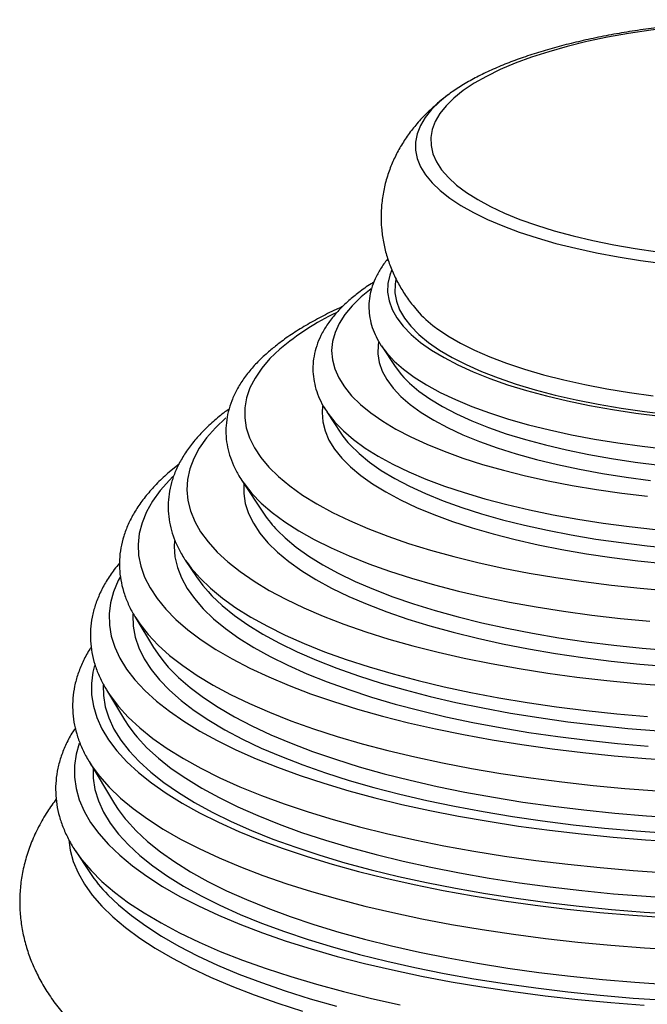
# Paper-space layout '_Dimétrica' of a CAD drawing. Header units: millimetres. Extents: x -165 to 165, y -17 to 463.
# Tile 2 of 4: x -165 to -31, y 149 to 361. Entities that reach past the tile are written whole.
import ezdxf

# ---------------------------------------------------------------- set-up
doc = ezdxf.new("R2010")
doc.units = ezdxf.units.MM

psp = doc.layouts.new('_Dimétrica')

# ---------------------------------------------------------------- linework, layer by layer
at = {"color": 7, "linetype": 'Continuous', "lineweight": 25}
for p, q in [((-87.65, 290.64), (-84.7, 286.17)), ((-87.65, 290.64), (-87.4, 290.27)), ((-99.36, 276.5), (-96.34, 271.93)), ((-131.02, 265.27), (-133.41, 263.29)), ((-117.57, 261.78), (-112.78, 254.53)), ((-117.57, 261.78), (-117.38, 261.49)), ((-129.67, 244.69), (-127.3, 241.11)), ((-129.67, 244.69), (-129.31, 244.16)), ((-140.48, 232.56), (-136.48, 225.93)), ((-140.48, 232.56), (-140.17, 232.06)), ((-146.58, 216.84), (-142.7, 210.41)), ((-146.58, 216.84), (-146.39, 216.54)), ((-150.31, 201.49), (-144.82, 192.39)), ((-150.31, 201.49), (-150.2, 201.31)), ((-153.22, 182.32), (-150.14, 177.65)), ((-153.22, 182.32), (-153.09, 182.11))]:
    psp.add_line(p, q, dxfattribs=at)
at = {"color": 8, "linetype": 'Continuous', "lineweight": 25, "flags": 128}
for points in [[(-6, 360.31), (-9.87, 360.18), (-15.01, 359.9), (-20.08, 359.5), (-25.06, 358.99), (-29.92, 358.37), (-34.65, 357.65), (-39.22, 356.81), (-43.61, 355.88), (-47.8, 354.85), (-51.77, 353.73), (-55.51, 352.52), (-58.99, 351.23), (-62.2, 349.87), (-65.14, 348.43), (-67.77, 346.94), (-70.09, 345.38), (-72.1, 343.78)], [(-73.46, 344.39), (-75.18, 343), (-76.89, 341.33), (-78.27, 339.61), (-79.3, 337.88), (-79.99, 336.12), (-80.33, 334.35), (-80.32, 332.58), (-79.95, 330.81), (-79.24, 329.06), (-78.18, 327.32), (-76.78, 325.61), (-75.04, 323.94), (-72.97, 322.31), (-70.59, 320.72), (-67.9, 319.2), (-64.9, 317.73), (-61.63, 316.34), (-58.09, 315.02), (-54.29, 313.78), (-50.25, 312.62), (-46, 311.56), (-41.54, 310.6), (-36.91, 309.73), (-32.11, 308.97), (-27.17, 308.32)], [(-72.1, 343.78), (-73.77, 342.14), (-75.11, 340.46), (-76.11, 338.76), (-76.75, 337.04), (-77.05, 335.3), (-77, 333.57), (-76.6, 331.84), (-75.84, 330.12), (-74.74, 328.42), (-73.3, 326.76), (-71.52, 325.12), (-69.42, 323.54), (-67, 322), (-64.28, 320.52), (-61.26, 319.11), (-57.96, 317.76), (-54.4, 316.5), (-50.59, 315.32), (-46.55, 314.22), (-42.3, 313.22), (-37.85, 312.32), (-33.23, 311.52), (-28.46, 310.82)], [(-85.48, 306.82), (-85.85, 305.81), (-86.26, 303.97), (-86.31, 302.13), (-86, 300.29), (-85.34, 298.45), (-84.33, 296.64), (-82.97, 294.85), (-81.28, 293.1), (-79.24, 291.38), (-76.89, 289.71), (-74.21, 288.1), (-71.23, 286.54), (-67.96, 285.05), (-64.41, 283.64), (-60.6, 282.3), (-56.53, 281.05), (-52.24, 279.89), (-47.73, 278.82), (-43.02, 277.85), (-38.14, 276.98), (-33.09, 276.22), (-27.92, 275.57)], [(-84.57, 304.83), (-84.73, 303.86), (-84.75, 302.03), (-84.43, 300.2), (-83.74, 298.38), (-82.71, 296.59), (-81.33, 294.82), (-79.61, 293.08), (-77.56, 291.38), (-75.18, 289.73), (-72.48, 288.14), (-69.48, 286.6), (-66.19, 285.14), (-62.62, 283.75), (-58.79, 282.43), (-54.71, 281.21), (-50.41, 280.07), (-45.89, 279.03), (-41.18, 278.09), (-36.29, 277.26), (-31.26, 276.53), (-26.09, 275.91)], [(-89.84, 302.83), (-91.97, 301.11), (-93.88, 299.25), (-95.46, 297.36), (-96.7, 295.45), (-97.59, 293.51), (-98.13, 291.56), (-98.32, 289.6), (-98.16, 287.64), (-97.64, 285.68), (-96.78, 283.74), (-95.57, 281.82), (-94.02, 279.93), (-92.13, 278.07), (-89.91, 276.26), (-87.37, 274.49), (-84.52, 272.78), (-81.37, 271.12), (-77.92, 269.53), (-74.19, 268.01), (-70.2, 266.57), (-65.96, 265.21), (-61.48, 263.94), (-56.78, 262.76), (-51.88, 261.68), (-46.79, 260.7), (-41.54, 259.81), (-36.13, 259.04), (-30.6, 258.37)], [(-76.07, 294.6), (-75.84, 294.43), (-73.43, 292.8), (-70.72, 291.23), (-67.7, 289.72), (-64.39, 288.27), (-60.81, 286.91), (-56.96, 285.62), (-52.87, 284.42), (-48.56, 283.32), (-44.04, 282.31), (-39.32, 281.4), (-34.44, 280.59), (-29.42, 279.9)], [(-109.41, 289.92), (-111.53, 287.89), (-113.3, 285.83), (-114.73, 283.73), (-115.81, 281.61), (-116.54, 279.48), (-116.91, 277.33), (-116.93, 275.18), (-116.6, 273.04), (-115.91, 270.9), (-114.87, 268.78), (-113.48, 266.68), (-111.74, 264.61), (-109.67, 262.58), (-107.26, 260.59), (-104.53, 258.64), (-101.48, 256.75), (-98.12, 254.91), (-94.46, 253.14), (-90.52, 251.44), (-86.3, 249.82), (-81.82, 248.27), (-77.09, 246.81), (-72.13, 245.44), (-66.95, 244.17), (-61.56, 242.98), (-55.99, 241.9), (-50.25, 240.93), (-44.35, 240.06), (-38.32, 239.3), (-32.18, 238.65), (-25.93, 238.12)], [(-88.25, 291.41), (-88.35, 290.82), (-88.42, 288.95), (-88.13, 287.08), (-87.49, 285.22), (-86.5, 283.38), (-85.15, 281.56), (-83.47, 279.78), (-81.45, 278.03), (-79.1, 276.33), (-76.43, 274.69), (-73.45, 273.1), (-70.18, 271.58), (-66.63, 270.14), (-62.81, 268.77), (-58.73, 267.48), (-54.42, 266.28), (-49.89, 265.18), (-45.16, 264.17), (-40.24, 263.27), (-35.17, 262.47), (-29.95, 261.78)], [(-87.4, 290.27), (-86.57, 289.18), (-84.91, 287.38), (-82.92, 285.62), (-80.6, 283.91), (-77.96, 282.25), (-75.02, 280.65), (-71.77, 279.11), (-68.25, 277.64), (-64.46, 276.25), (-60.41, 274.94), (-56.12, 273.72), (-51.61, 272.59), (-46.9, 271.56), (-42, 270.63), (-36.94, 269.8), (-31.73, 269.08), (-26.4, 268.48)], [(-82.83, 283.82), (-81.65, 282.64), (-79.61, 280.91), (-77.24, 279.24), (-74.55, 277.62), (-71.56, 276.05), (-68.28, 274.56), (-64.71, 273.14), (-60.88, 271.79), (-56.79, 270.54), (-52.48, 269.37), (-47.95, 268.3), (-43.22, 267.32), (-38.31, 266.45), (-33.25, 265.68), (-28.05, 265.03)], [(-100.25, 277.7), (-100.36, 276.33), (-100.22, 274.35), (-99.72, 272.37), (-98.88, 270.41), (-97.69, 268.47), (-96.15, 266.55), (-94.28, 264.67), (-92.07, 262.83), (-89.55, 261.03), (-86.7, 259.29), (-83.56, 257.61), (-80.12, 255.99), (-76.4, 254.44), (-72.41, 252.97), (-68.16, 251.58), (-63.68, 250.28), (-58.97, 249.07), (-54.06, 247.95), (-48.95, 246.93), (-43.68, 246.02), (-38.25, 245.21), (-32.69, 244.51), (-27.01, 243.92)], [(-121, 275.18), (-123.23, 273.05), (-125.12, 270.88), (-126.67, 268.69), (-127.87, 266.47), (-128.72, 264.23), (-129.21, 261.97), (-129.36, 259.72), (-129.14, 257.46), (-128.58, 255.21), (-127.66, 252.97), (-126.39, 250.76), (-124.78, 248.56), (-122.82, 246.4), (-120.53, 244.28), (-117.9, 242.2), (-114.95, 240.17), (-111.69, 238.19), (-108.12, 236.27), (-104.26, 234.42), (-100.11, 232.63), (-95.68, 230.92), (-91, 229.29), (-86.06, 227.75), (-80.89, 226.29), (-75.49, 224.92), (-69.89, 223.66), (-64.1, 222.49), (-58.13, 221.42), (-52, 220.46), (-45.73, 219.6), (-39.34, 218.86), (-32.84, 218.23), (-26.24, 217.72)], [(-99.33, 276.45), (-99.15, 276.19), (-97.65, 274.27), (-95.8, 272.37), (-93.63, 270.52), (-91.13, 268.71), (-88.32, 266.95), (-85.2, 265.26), (-81.79, 263.62), (-78.1, 262.06), (-74.14, 260.56), (-69.92, 259.15), (-65.47, 257.83), (-60.78, 256.59), (-55.89, 255.45), (-50.8, 254.41), (-45.54, 253.46), (-40.13, 252.62), (-34.57, 251.89), (-28.89, 251.27)], [(-94.83, 269.93), (-94.34, 269.38), (-92.44, 267.52), (-90.22, 265.7), (-87.67, 263.92), (-84.8, 262.2), (-81.64, 260.54), (-78.18, 258.95), (-74.44, 257.42), (-70.44, 255.98), (-66.18, 254.62), (-61.69, 253.34), (-56.97, 252.16), (-52.05, 251.07), (-46.95, 250.08), (-41.68, 249.2), (-36.26, 248.42), (-30.7, 247.75), (-25.04, 247.2)], [(-132.33, 262.61), (-133.09, 261.85), (-135.07, 259.6), (-136.71, 257.32), (-138, 255.02), (-138.95, 252.7), (-139.55, 250.37), (-139.79, 248.03), (-139.68, 245.69), (-139.22, 243.35), (-138.4, 241.02), (-137.24, 238.71), (-135.73, 236.43), (-133.88, 234.17), (-131.68, 231.94), (-129.16, 229.75), (-126.31, 227.61), (-123.14, 225.52), (-119.66, 223.49), (-115.88, 221.52), (-111.8, 219.61), (-107.44, 217.77), (-102.81, 216.01), (-97.92, 214.33), (-92.79, 212.73), (-87.42, 211.22), (-81.82, 209.8), (-76.03, 208.48), (-70.04, 207.25), (-63.87, 206.13), (-57.54, 205.12), (-51.06, 204.21), (-44.46, 203.4), (-37.75, 202.72), (-30.94, 202.14), (-24.05, 201.68)], [(-117.38, 261.49), (-117.09, 261.08), (-115.41, 258.98), (-113.38, 256.92), (-111.03, 254.89), (-108.34, 252.91), (-105.34, 250.98), (-102.03, 249.11), (-98.43, 247.3), (-94.53, 245.56), (-90.35, 243.89), (-85.91, 242.3), (-81.22, 240.79), (-76.29, 239.36), (-71.14, 238.03), (-65.78, 236.8), (-60.22, 235.66), (-54.49, 234.62), (-48.6, 233.69), (-42.56, 232.87), (-36.4, 232.16), (-30.14, 231.56)], [(-117.14, 261.12), (-117.16, 258.98), (-116.82, 256.83), (-116.13, 254.69), (-115.09, 252.57), (-113.7, 250.47), (-111.96, 248.39), (-109.88, 246.36), (-107.47, 244.36), (-104.73, 242.41), (-101.67, 240.51), (-98.31, 238.68), (-94.65, 236.9), (-90.69, 235.2), (-86.47, 233.57), (-81.98, 232.02), (-77.24, 230.56), (-72.27, 229.19), (-67.08, 227.91), (-61.68, 226.72), (-56.1, 225.64), (-50.34, 224.66), (-44.44, 223.79), (-38.4, 223.03), (-32.24, 222.38), (-25.98, 221.85)], [(-109.93, 251.02), (-108.28, 249.42), (-105.9, 247.45), (-103.2, 245.53), (-100.19, 243.66), (-96.88, 241.85), (-93.27, 240.1), (-89.37, 238.43), (-85.21, 236.82), (-80.78, 235.3), (-76.11, 233.85), (-71.22, 232.5), (-66.1, 231.24), (-60.78, 230.07), (-55.28, 229.01), (-49.61, 228.04), (-43.79, 227.18), (-37.84, 226.43), (-31.77, 225.8), (-25.6, 225.27)], [(-132, 248.9), (-132.06, 247.62), (-131.89, 245.36), (-131.37, 243.1), (-130.5, 240.85), (-129.29, 238.62), (-127.73, 236.41), (-125.84, 234.23), (-123.61, 232.09), (-121.05, 229.99), (-118.18, 227.94), (-114.99, 225.93), (-111.49, 223.99), (-107.7, 222.11), (-103.62, 220.29), (-99.27, 218.55), (-94.65, 216.89), (-89.79, 215.3), (-84.68, 213.81), (-79.35, 212.4), (-73.82, 211.08), (-68.08, 209.86), (-62.16, 208.75), (-56.08, 207.73), (-49.86, 206.82), (-43.49, 206.02), (-37.02, 205.33), (-30.44, 204.75)], [(-129.31, 244.16), (-128.43, 242.97), (-126.52, 240.79), (-124.28, 238.63), (-121.71, 236.52), (-118.82, 234.45), (-115.61, 232.44), (-112.09, 230.49), (-108.28, 228.6), (-104.18, 226.77), (-99.81, 225.02), (-95.17, 223.35), (-90.27, 221.75), (-85.14, 220.25), (-79.78, 218.83), (-74.22, 217.51), (-68.45, 216.28), (-62.5, 215.16), (-56.39, 214.14), (-50.13, 213.23), (-43.73, 212.42), (-37.22, 211.72), (-30.61, 211.14)], [(-143.65, 241.02), (-144.04, 240.27), (-145.04, 237.9), (-145.69, 235.53), (-146, 233.14), (-145.95, 230.75), (-145.55, 228.36), (-144.8, 225.99), (-143.7, 223.63), (-142.25, 221.29), (-140.46, 218.97), (-138.34, 216.69), (-135.88, 214.45), (-133.09, 212.25), (-129.98, 210.1), (-126.56, 208), (-122.83, 205.96), (-118.81, 203.98), (-114.5, 202.07), (-109.92, 200.23), (-105.07, 198.47), (-99.97, 196.8), (-94.62, 195.2), (-89.05, 193.7), (-83.27, 192.29), (-77.28, 190.98), (-71.11, 189.76), (-64.77, 188.65), (-58.27, 187.64), (-51.63, 186.74), (-44.86, 185.96), (-37.99, 185.28), (-31.03, 184.71), (-23.99, 184.26)], [(-124.81, 237.91), (-123.99, 237.04), (-121.74, 234.91), (-119.15, 232.83), (-116.25, 230.79), (-113.03, 228.81), (-109.51, 226.88), (-105.69, 225.02), (-101.59, 223.22), (-97.21, 221.5), (-92.57, 219.86), (-87.69, 218.3), (-82.56, 216.83), (-77.21, 215.44), (-71.66, 214.15), (-65.91, 212.96), (-59.99, 211.87), (-53.9, 210.89), (-47.66, 210.01), (-41.3, 209.24), (-34.83, 208.58), (-28.26, 208.03)], [(-140.94, 233.1), (-140.95, 232.85), (-140.86, 230.51), (-140.42, 228.17), (-139.63, 225.84), (-138.5, 223.53), (-137.02, 221.24), (-135.2, 218.98), (-133.04, 216.75), (-130.55, 214.56), (-127.74, 212.41), (-124.61, 210.31), (-121.17, 208.27), (-117.43, 206.29), (-113.4, 204.37), (-109.09, 202.52), (-104.5, 200.74), (-99.66, 199.04), (-94.56, 197.43), (-89.24, 195.9), (-83.69, 194.46), (-77.93, 193.12), (-71.98, 191.87), (-65.84, 190.73), (-59.55, 189.69), (-53.11, 188.75), (-46.53, 187.92), (-39.84, 187.2), (-33.05, 186.6), (-26.18, 186.11)], [(-140.17, 232.06), (-139.44, 230.98), (-137.64, 228.69), (-135.5, 226.44), (-133.03, 224.23), (-130.23, 222.06), (-127.12, 219.93), (-123.69, 217.87), (-119.96, 215.86), (-115.94, 213.91), (-111.64, 212.03), (-107.06, 210.23), (-102.22, 208.5), (-97.12, 206.86), (-91.8, 205.3), (-86.24, 203.83), (-80.48, 202.46), (-74.52, 201.18), (-68.37, 200), (-62.06, 198.93), (-55.6, 197.96), (-49, 197.09), (-42.28, 196.34), (-35.46, 195.7), (-28.55, 195.17)], [(-149.11, 222.06), (-149.47, 220.62), (-149.8, 218.19), (-149.77, 215.76), (-149.38, 213.33), (-148.64, 210.91), (-147.55, 208.5), (-146.11, 206.12), (-144.33, 203.76), (-142.2, 201.44), (-139.73, 199.15), (-136.93, 196.9), (-133.81, 194.7), (-130.37, 192.56), (-126.62, 190.47), (-122.57, 188.45), (-118.23, 186.49), (-113.6, 184.61), (-108.71, 182.8), (-103.57, 181.08), (-98.17, 179.44), (-92.54, 177.89), (-86.7, 176.44), (-80.65, 175.08), (-74.4, 173.82), (-67.98, 172.67), (-61.4, 171.62), (-54.67, 170.67), (-47.82, 169.84), (-40.85, 169.12), (-33.78, 168.51), (-26.63, 168.02)], [(-134.21, 222.75), (-133.32, 221.72), (-131.13, 219.5), (-128.62, 217.32), (-125.78, 215.19), (-122.62, 213.11), (-119.16, 211.08), (-115.39, 209.12), (-111.33, 207.22), (-106.99, 205.39), (-102.38, 203.64), (-97.51, 201.96), (-92.4, 200.37), (-87.05, 198.87), (-81.48, 197.45), (-75.71, 196.14), (-69.74, 194.92), (-63.6, 193.8), (-57.3, 192.79), (-50.85, 191.88), (-44.28, 191.08), (-37.59, 190.4), (-30.81, 189.82), (-23.95, 189.37)], [(-147.29, 217.82), (-147.23, 215.63), (-146.83, 213.23), (-146.07, 210.83), (-144.96, 208.45), (-143.5, 206.09), (-141.7, 203.75), (-139.55, 201.45), (-137.07, 199.19), (-134.26, 196.97), (-131.12, 194.8), (-127.67, 192.68), (-123.91, 190.62), (-119.85, 188.63), (-115.51, 186.7), (-110.88, 184.85), (-105.99, 183.07), (-100.85, 181.38), (-95.46, 179.77), (-89.84, 178.26), (-84, 176.84), (-77.96, 175.51), (-71.73, 174.29), (-65.33, 173.16), (-58.78, 172.15), (-52.08, 171.24), (-45.26, 170.44), (-38.32, 169.76), (-31.3, 169.19), (-24.2, 168.74)], [(-146.39, 216.54), (-145.81, 215.64), (-144.02, 213.29), (-141.9, 210.96), (-139.44, 208.68), (-136.64, 206.44), (-133.53, 204.24), (-130.09, 202.1), (-126.35, 200.02), (-122.31, 198), (-117.98, 196.05), (-113.37, 194.17), (-108.49, 192.37), (-103.35, 190.65), (-97.97, 189.02), (-92.35, 187.47), (-86.52, 186.02), (-80.48, 184.66), (-74.25, 183.41), (-67.84, 182.25), (-61.27, 181.21), (-54.56, 180.27), (-47.72, 179.44), (-40.76, 178.72), (-33.71, 178.11), (-26.58, 177.62)], [(-140.41, 207.18), (-140.02, 206.72), (-137.9, 204.44), (-135.44, 202.21), (-132.67, 200.01), (-129.57, 197.87), (-126.16, 195.77), (-122.44, 193.74), (-118.43, 191.77), (-114.14, 189.87), (-109.57, 188.03), (-104.74, 186.28), (-99.65, 184.61), (-94.32, 183.02), (-88.77, 181.52), (-83, 180.12), (-77.04, 178.81), (-70.88, 177.6), (-64.56, 176.49), (-58.08, 175.49), (-51.46, 174.59), (-44.72, 173.8), (-37.87, 173.13), (-30.93, 172.56), (-23.91, 172.11)], [(-152.39, 205.36), (-153.06, 203.05), (-153.42, 200.6), (-153.44, 198.15), (-153.09, 195.7), (-152.4, 193.25), (-151.36, 190.82), (-149.97, 188.42), (-148.23, 186.03), (-146.15, 183.68), (-143.74, 181.36), (-140.99, 179.08), (-137.93, 176.85), (-134.54, 174.67), (-130.85, 172.55), (-126.85, 170.49), (-122.56, 168.5), (-117.99, 166.58), (-113.15, 164.73), (-108.05, 162.96), (-102.7, 161.27), (-97.11, 159.68), (-91.3, 158.17), (-85.28, 156.76), (-79.07, 155.44), (-72.67, 154.23), (-66.11, 153.12), (-59.39, 152.12), (-52.54, 151.22), (-45.56, 150.44), (-38.48, 149.77), (-31.32, 149.21)], [(-150.2, 201.31), (-149.82, 200.7), (-148.08, 198.32), (-146.01, 195.97), (-143.6, 193.65), (-140.85, 191.38), (-137.79, 189.15), (-134.41, 186.97), (-130.71, 184.85), (-126.72, 182.8), (-122.44, 180.8), (-117.87, 178.88), (-113.04, 177.04), (-107.94, 175.27), (-102.6, 173.59), (-97.02, 171.99), (-91.21, 170.48), (-85.2, 169.07), (-78.99, 167.76), (-72.6, 166.55), (-66.04, 165.44), (-59.33, 164.44), (-52.48, 163.54), (-45.52, 162.76), (-38.44, 162.09), (-31.28, 161.53), (-24.05, 161.09)], [(-149.45, 200.06), (-149.41, 197.88), (-149.03, 195.46), (-148.29, 193.04), (-147.2, 190.64), (-145.76, 188.27), (-143.98, 185.91), (-141.86, 183.59), (-139.39, 181.31), (-136.6, 179.07), (-133.49, 176.87), (-130.05, 174.73), (-126.31, 172.65), (-122.27, 170.63), (-117.94, 168.68), (-113.33, 166.81), (-108.45, 165.01), (-103.32, 163.29), (-97.94, 161.65), (-92.32, 160.11), (-86.49, 158.66), (-80.45, 157.3), (-74.22, 156.04), (-67.82, 154.89), (-61.25, 153.84), (-54.54, 152.9), (-47.7, 152.07), (-40.75, 151.35), (-33.7, 150.75), (-26.57, 150.26)], [(-142.54, 189.16), (-142.3, 188.87), (-140.2, 186.58), (-137.77, 184.32), (-135.01, 182.11), (-131.93, 179.94), (-128.53, 177.83), (-124.84, 175.77), (-120.84, 173.77), (-116.56, 171.85), (-112.01, 169.99), (-107.19, 168.21), (-102.11, 166.51), (-96.79, 164.9), (-91.24, 163.37), (-85.48, 161.93), (-79.51, 160.59), (-73.36, 159.35), (-67.03, 158.21), (-60.54, 157.18), (-53.91, 156.25), (-47.15, 155.43), (-40.27, 154.72), (-33.31, 154.12), (-26.26, 153.64)], [(-154.65, 184.65), (-154.36, 182.49), (-153.69, 180.04), (-152.67, 177.61), (-151.31, 175.2), (-149.61, 172.81), (-147.56, 170.46), (-145.18, 168.13), (-142.48, 165.85), (-139.45, 163.61), (-136.1, 161.43), (-132.45, 159.3), (-128.49, 157.23), (-124.25, 155.22), (-119.72, 153.28), (-114.93, 151.42), (-109.87, 149.64), (-104.56, 147.94)], [(-153.09, 182.11), (-151.91, 180.48), (-149.88, 178.1), (-147.53, 175.76), (-144.84, 173.46), (-141.83, 171.2), (-138.5, 168.99), (-134.87, 166.84), (-130.93, 164.75), (-126.71, 162.72), (-122.2, 160.76), (-117.41, 158.87), (-112.37, 157.06), (-107.07, 155.33), (-101.54, 153.69), (-95.77, 152.14), (-89.8, 150.68), (-83.62, 149.31)], [(-146.28, 172.9), (-143.99, 170.71), (-141.24, 168.43), (-138.17, 166.2), (-134.77, 164.02), (-131.07, 161.89), (-127.07, 159.83), (-122.77, 157.83), (-118.2, 155.9), (-113.35, 154.05), (-108.24, 152.28), (-102.88, 150.59), (-97.28, 148.99)]]:
    psp.add_lwpolyline(points, dxfattribs=at)
at = {"color": 7, "linetype": 'Continuous', "lineweight": 25, "flags": 128}
for points in [[(-84.7, 286.17), (-83.35, 284.4), (-82.83, 283.82)], [(-96.34, 271.93), (-95.89, 271.28), (-94.83, 269.93)], [(-127.3, 241.11), (-125.91, 239.21), (-124.81, 237.91)], [(-136.48, 225.93), (-135.16, 223.97), (-134.21, 222.75)], [(-142.7, 210.41), (-141.8, 209.02), (-140.41, 207.18)], [(-144.82, 192.39), (-144.06, 191.2), (-142.54, 189.16)]]:
    psp.add_lwpolyline(points, dxfattribs=at)
at = {"color": 7, "linetype": 'Continuous', "lineweight": 25}
for centre, radius, start, end in [((-61.84, 314.02), 24.08, 221.041, 233.7606), ((-92.06, 268.42), 24.94, 213.835, 224.2392), ((-122.05, 196.56), 33.86, 213.9337, 224.3103)]:
    psp.add_arc(centre, radius, start, end, dxfattribs=at)
at = {"color": 8, "linetype": 'Continuous', "lineweight": 25}
psp.add_arc((-72.24, 245.85), 57.65, 115.823, 130.148, dxfattribs=at)
at = {"color": 7, "linetype": 'Continuous', "lineweight": 25}
for points, knots in [([(-6, 360.59), (-6.41, 360.58), (-8.49, 360.54), (-12.23, 360.37), (-17.18, 360.06), (-22.07, 359.64), (-26.88, 359.12), (-31.59, 358.49), (-36.18, 357.76), (-40.63, 356.94), (-44.94, 356.01), (-49.08, 354.99), (-53.04, 353.88), (-56.81, 352.67), (-60.38, 351.37), (-63.73, 349.98), (-66.86, 348.5), (-69.74, 346.9), (-71.92, 345.55), (-73.05, 344.68), (-73.39, 344.41)], [0, 0, 0, 0, 0.014336, 0.073395, 0.132474, 0.191585, 0.25074, 0.309955, 0.369246, 0.428633, 0.488137, 0.547785, 0.60761, 0.667648, 0.727943, 0.788547, 0.849509, 0.910874, 0.972648, 1, 1, 1, 1]), ([(-73.42, 344.4), (-73.61, 344.26), (-74.57, 343.59), (-75.45, 342.82), (-76.15, 342.2)], [0, 0, 0, 0, 0.200128, 1, 1, 1, 1]), ([(-76.15, 342.2), (-76.73, 341.68), (-78.08, 340.45), (-80.02, 338.36), (-81.91, 335.95), (-83.54, 333.44), (-84.92, 330.85), (-86.06, 328.07), (-86.95, 325.13), (-87.52, 322.05), (-87.76, 318.97), (-87.67, 315.93), (-87.27, 312.95), (-86.58, 310.06), (-85.61, 307.27), (-84.38, 304.59), (-82.89, 302.04), (-81.41, 299.89), (-80.37, 298.69), (-79.96, 298.22)], [0, 0, 0, 0, 0.050173, 0.117601, 0.181578, 0.242942, 0.302348, 0.360326, 0.423205, 0.484532, 0.54459, 0.603769, 0.662408, 0.720803, 0.779349, 0.838481, 0.898692, 0.960562, 1, 1, 1, 1]), ([(-86.26, 309.28), (-86.28, 309.26), (-86.9, 308.58), (-87.84, 307.18), (-89.03, 305.07), (-89.82, 302.93), (-90.27, 300.8), (-90.38, 298.68), (-90.16, 296.6), (-89.65, 294.56), (-88.81, 292.58), (-88.02, 291.12), (-87.44, 290.35), (-87.32, 290.2)], [0, 0, 0, 0, 0.003808, 0.122428, 0.23757, 0.348351, 0.454953, 0.558526, 0.660741, 0.763004, 0.866855, 0.973718, 1, 1, 1, 1]), ([(-89.25, 304.31), (-89.45, 304.19), (-90.63, 303.47), (-92.44, 302.16), (-93.92, 300.92), (-94.62, 300.34)], [0, 0, 0, 0, 0.095511, 0.57375, 1, 1, 1, 1]), ([(-94.62, 300.34), (-95, 299.99), (-96.12, 298.98), (-97.74, 297.24), (-99.36, 295.1), (-100.64, 292.9), (-101.56, 290.67), (-102.13, 288.44), (-102.37, 286.22), (-102.27, 284.03), (-101.87, 281.87), (-101.15, 279.76), (-100.29, 277.94), (-99.57, 276.87), (-99.29, 276.45)], [0, 0, 0, 0, 0.0509569, 0.1486326, 0.2452209, 0.3395695, 0.430958, 0.5192804, 0.6051239, 0.6895522, 0.7737019, 0.8585376, 0.9451714, 1, 1, 1, 1]), ([(-95.98, 299.04), (-96.45, 298.84), (-98.2, 298.06), (-100.97, 296.64), (-104.3, 294.78), (-107.35, 292.83), (-109.94, 290.95), (-111.41, 289.7), (-112.06, 289.15)], [0, 0, 0, 0, 0.07024, 0.263725, 0.457788, 0.652431, 0.847572, 1, 1, 1, 1]), ([(-112.06, 289.15), (-112.47, 288.78), (-113.67, 287.7), (-115.42, 285.85), (-117.21, 283.58), (-118.66, 281.25), (-119.76, 278.9), (-120.51, 276.52), (-120.93, 274.16), (-121.01, 271.81), (-120.78, 269.49), (-120.23, 267.2), (-119.37, 264.95), (-118.4, 263.02), (-117.61, 261.89), (-117.31, 261.46)], [0, 0, 0, 0, 0.046334, 0.135141, 0.223249, 0.309884, 0.394467, 0.47673, 0.556873, 0.635513, 0.713524, 0.791624, 0.870641, 0.951308, 1, 1, 1, 1]), ([(-120.27, 277.1), (-120.58, 276.89), (-121.8, 276.02), (-122.86, 275.1), (-123.65, 274.41)], [0, 0, 0, 0, 0.246947, 1, 1, 1, 1]), ([(-123.65, 274.41), (-124.08, 274.03), (-125.32, 272.9), (-127.16, 270.98), (-129.05, 268.63), (-130.6, 266.22), (-131.82, 263.78), (-132.69, 261.33), (-133.21, 258.87), (-133.41, 256.43), (-133.28, 254), (-132.84, 251.61), (-132.1, 249.25), (-131.02, 246.92), (-130.06, 245.19), (-129.37, 244.27), (-129.23, 244.09)], [0, 0, 0, 0, 0.043724, 0.127509, 0.210755, 0.292855, 0.373324, 0.451872, 0.528551, 0.603775, 0.678215, 0.75255, 0.827403, 0.903452, 0.981155, 1, 1, 1, 1]), ([(-133.41, 263.29), (-133.86, 262.89), (-135.14, 261.73), (-137.05, 259.75), (-139.02, 257.33), (-140.66, 254.86), (-141.96, 252.35), (-142.92, 249.83), (-143.54, 247.3), (-143.83, 244.78), (-143.79, 242.27), (-143.43, 239.8), (-142.77, 237.35), (-141.78, 234.93), (-140.88, 233.14), (-140.22, 232.18), (-140.1, 231.99)], [0, 0, 0, 0, 0.043546, 0.126971, 0.209934, 0.291918, 0.372487, 0.451342, 0.528459, 0.604135, 0.678922, 0.753484, 0.828324, 0.904092, 0.981268, 1, 1, 1, 1]), ([(-143.76, 244.04), (-144.16, 243.57), (-145.23, 242.3), (-146.64, 240.14), (-148.01, 237.6), (-149.01, 235.03), (-149.69, 232.46), (-150.03, 229.9), (-150.04, 227.35), (-149.74, 224.82), (-149.12, 222.32), (-148.19, 219.85), (-147.25, 217.91), (-146.53, 216.81), (-146.33, 216.5)], [0, 0, 0, 0, 0.0558, 0.152248, 0.24716, 0.340185, 0.431256, 0.520655, 0.608956, 0.696911, 0.785061, 0.874137, 0.96471, 1, 1, 1, 1]), ([(-149.83, 226.03), (-149.98, 225.81), (-150.7, 224.77), (-151.68, 222.83), (-152.74, 220.25), (-153.44, 217.65), (-153.81, 215.06), (-153.86, 212.48), (-153.59, 209.93), (-153, 207.4), (-152.1, 204.9), (-151.15, 202.86), (-150.4, 201.68), (-150.15, 201.3)], [0, 0, 0, 0, 0.028037, 0.135835, 0.241576, 0.345161, 0.446868, 0.547301, 0.647271, 0.747401, 0.848473, 0.95114, 1, 1, 1, 1]), ([(-153.24, 208.64), (-153.42, 208.38), (-154.19, 207.28), (-155.22, 205.28), (-156.31, 202.67), (-157.04, 200.05), (-157.44, 197.43), (-157.51, 194.83), (-157.27, 192.25), (-156.71, 189.69), (-155.85, 187.16), (-154.65, 184.66), (-153.71, 182.96), (-153.09, 182.12), (-153.06, 182.09)], [0, 0, 0, 0, 0.031735, 0.132821, 0.232053, 0.32932, 0.424845, 0.519157, 0.612978, 0.706896, 0.801605, 0.897718, 0.995602, 1, 1, 1, 1]), ([(-157.33, 193.44), (-157.98, 192.55), (-159.36, 190.64), (-161.13, 187.57), (-162.65, 184.29), (-163.8, 180.99), (-164.61, 177.69), (-165.08, 174.39), (-165.21, 171.12), (-165.03, 167.87), (-164.53, 164.67), (-163.74, 161.53), (-162.64, 158.45), (-161.26, 155.42), (-159.57, 152.46), (-157.59, 149.54), (-155.28, 146.67), (-152.65, 143.85), (-149.67, 141.08), (-146.35, 138.37), (-142.69, 135.74), (-138.73, 133.2), (-134.48, 130.77), (-129.98, 128.45), (-125.25, 126.26), (-120.31, 124.19), (-115.16, 122.23), (-109.83, 120.38), (-104.31, 118.64), (-98.62, 117), (-92.75, 115.48), (-86.95, 114.1), (-83.01, 113.27), (-81.15, 112.88)], [0, 0, 0, 0, 0.02819, 0.060277, 0.091034, 0.120591, 0.149189, 0.17708, 0.204508, 0.231707, 0.258861, 0.286163, 0.313839, 0.342115, 0.371216, 0.401353, 0.432704, 0.46538, 0.499381, 0.534564, 0.570655, 0.607313, 0.644214, 0.681071, 0.717752, 0.754202, 0.790408, 0.826379, 0.862135, 0.897698, 0.93309, 0.968333, 1, 1, 1, 1])]:
    psp.add_open_spline(points, degree=3, knots=knots, dxfattribs=at)

doc.saveas('drawing.dxf')
